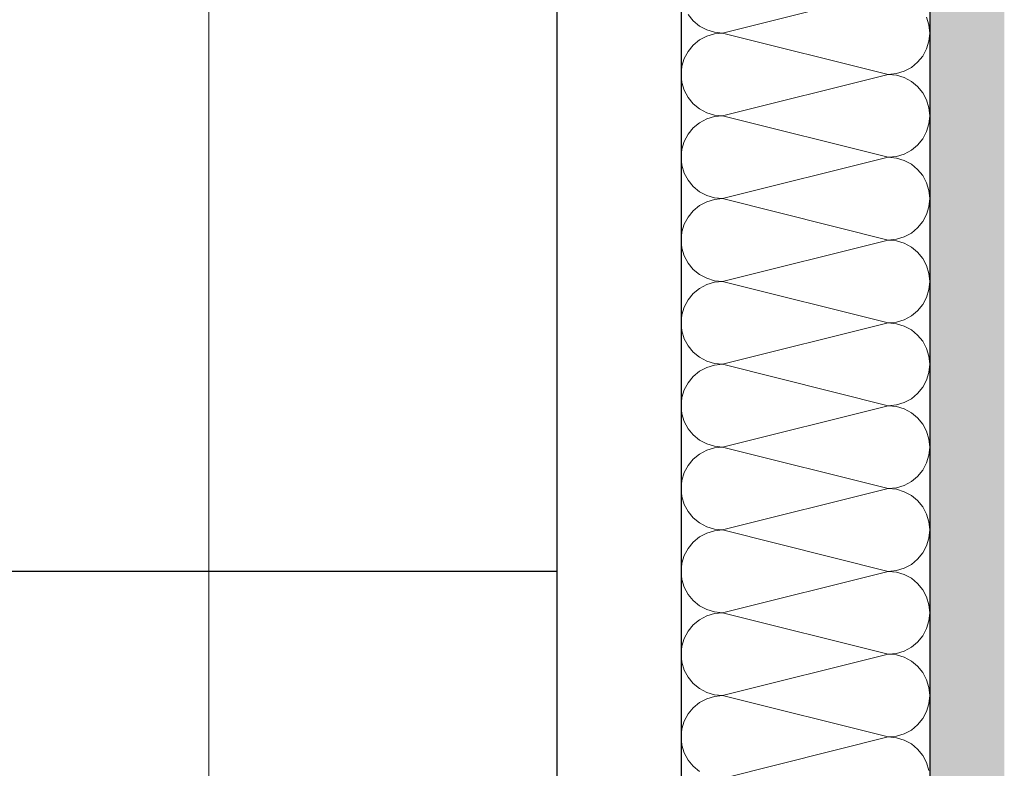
# Model space of a CAD drawing. Header units: metres. Extents: x -12 to 62.3, y -22.2 to 2.8.
# Tile 202 of 214: x 45.192 to 45.39, y -2.965 to -2.814. Entities that reach past the tile are written whole.
import ezdxf

# ---------------------------------------------------------------- set-up
doc = ezdxf.new("R2010")
doc.units = ezdxf.units.M
doc.header["$LTSCALE"] = 20
doc.header["$MEASUREMENT"] = 0
doc.linetypes.add('Raster', pattern=[0.2, 0.1, -0.05, 0, -0.05])
doc.layers.get('0').update_dxf_attribs({"color": 8, "lineweight": 9})
doc.layers.get('Defpoints').update_dxf_attribs({"color": 8, "lineweight": 9})
for name, color, linetype in [('Neubau_A-Außenwände', 8, 'Continuous'), ('Neubau_A-TB Wände', 8, 'Continuous'), ('Neubau_B-abgehängte Decke', 8, 'Continuous'), ('Neubau_R-Konstruktionsraster gross', 33, 'Continuous'), ('Neubau_T-Bemaßung', 8, 'Continuous')]:
    doc.layers.add(name, color=color, linetype=linetype)
doc.styles.add('ERSTELLTER_STIL_2', font='arial.ttf')
doc.dimstyles.new('ERSTELLTER_STIL__1', dxfattribs={"dimtxt": 0.0875, "dimasz": 0.059375, "dimexe": 0.18, "dimexo": 0.0625, "dimgap": 0, "dimtad": 1, "dimzin": 0, "dimdsep": 46, "dimtxsty": 'ERSTELLTER_STIL_2', "dimblk": 'ARROWHEAD_6', "dimblk1": 'ARROWHEAD_6', "dimblk2": 'ARROWHEAD_6', "dimcen": 0.09, "dimclrd": 7, "dimclre": 7, "dimclrt": 7, "dimazin": 0, "dimtfac": 1, "dimtdec": 4, "dimtmove": 0, "dimatfit": 3, "dimfxl": 1, "dimtolj": 1, "dimtzin": 0, "dimarcsym": 0})

# ---------------------------------------------------------------- blocks, each defined once
blk = doc.blocks.new('*X363', base_point=(-18420.15716, 0))
at = {"layer": 'Neubau_A-TB Wände', "color": 8, "linetype": 'Continuous', "lineweight": 9}
for p, q in [((-21327.70389, 7.36667), (-21327.73722, 7.35833)), ((-21327.74415, 7.36204), (-21327.74312, 7.36077)), ((-21327.69572, 7.35996), (-21327.69619, 7.36152)), ((-21327.74312, 7.36077), (-21327.74185, 7.35974)), ((-21327.74185, 7.35974), (-21327.74041, 7.35897)), ((-21327.69556, 7.35833), (-21327.69572, 7.35996)), ((-21327.74041, 7.3577), (-21327.74185, 7.35693)), ((-21327.74041, 7.35897), (-21327.73885, 7.35849)), ((-21327.73885, 7.35817), (-21327.74041, 7.3577)), ((-21327.73885, 7.35849), (-21327.73722, 7.35833)), ((-21327.73722, 7.35833), (-21327.73885, 7.35817)), ((-21327.70389, 7.35), (-21327.73722, 7.35833)), ((-21327.69572, 7.35671), (-21327.69556, 7.35833)), ((-21327.74312, 7.35589), (-21327.74415, 7.35463)), ((-21327.74185, 7.35693), (-21327.74312, 7.35589)), ((-21327.69619, 7.35514), (-21327.69572, 7.35671)), ((-21327.74415, 7.35463), (-21327.74492, 7.35319)), ((-21327.698, 7.35244), (-21327.69696, 7.3537)), ((-21327.69696, 7.3537), (-21327.69619, 7.35514)), ((-21327.7454, 7.35163), (-21327.74556, 7.35)), ((-21327.74492, 7.35319), (-21327.7454, 7.35163)), ((-21327.7007, 7.35063), (-21327.69926, 7.3514)), ((-21327.69926, 7.3514), (-21327.698, 7.35244)), ((-21327.74556, 7.35), (-21327.7454, 7.34837)), ((-21327.70389, 7.35), (-21327.73722, 7.34167)), ((-21327.70389, 7.35), (-21327.70227, 7.35016)), ((-21327.70227, 7.34984), (-21327.70389, 7.35)), ((-21327.70227, 7.35016), (-21327.7007, 7.35063)), ((-21327.7007, 7.34937), (-21327.70227, 7.34984)), ((-21327.69926, 7.3486), (-21327.7007, 7.34937)), ((-21327.7454, 7.34837), (-21327.74492, 7.34681)), ((-21327.698, 7.34756), (-21327.69926, 7.3486)), ((-21327.69696, 7.3463), (-21327.698, 7.34756)), ((-21327.74492, 7.34681), (-21327.74415, 7.34537)), ((-21327.74415, 7.34537), (-21327.74312, 7.34411)), ((-21327.69619, 7.34486), (-21327.69696, 7.3463)), ((-21327.74312, 7.34411), (-21327.74185, 7.34307)), ((-21327.69572, 7.34329), (-21327.69619, 7.34486)), ((-21327.74185, 7.34307), (-21327.74041, 7.3423)), ((-21327.74041, 7.3423), (-21327.73885, 7.34183)), ((-21327.73885, 7.34151), (-21327.74041, 7.34103)), ((-21327.73885, 7.34183), (-21327.73722, 7.34167)), ((-21327.73722, 7.34167), (-21327.73885, 7.34151)), ((-21327.70389, 7.33333), (-21327.73722, 7.34167)), ((-21327.69556, 7.34167), (-21327.69572, 7.34329)), ((-21327.69572, 7.34004), (-21327.69556, 7.34167)), ((-21327.74185, 7.34026), (-21327.74312, 7.33923)), ((-21327.74041, 7.34103), (-21327.74185, 7.34026)), ((-21327.69619, 7.33848), (-21327.69572, 7.34004)), ((-21327.74415, 7.33796), (-21327.74492, 7.33652)), ((-21327.74312, 7.33923), (-21327.74415, 7.33796)), ((-21327.69696, 7.33704), (-21327.69619, 7.33848)), ((-21327.74492, 7.33652), (-21327.7454, 7.33496)), ((-21327.69926, 7.33474), (-21327.698, 7.33577)), ((-21327.698, 7.33577), (-21327.69696, 7.33704)), ((-21327.7454, 7.33496), (-21327.74556, 7.33333)), ((-21327.70389, 7.33333), (-21327.70227, 7.33349)), ((-21327.70227, 7.33349), (-21327.7007, 7.33397)), ((-21327.7007, 7.33397), (-21327.69926, 7.33474)), ((-21327.74556, 7.33333), (-21327.7454, 7.33171)), ((-21327.7454, 7.33171), (-21327.74492, 7.33014)), ((-21327.70389, 7.33333), (-21327.73722, 7.325)), ((-21327.70227, 7.33317), (-21327.70389, 7.33333)), ((-21327.7007, 7.3327), (-21327.70227, 7.33317)), ((-21327.69926, 7.33193), (-21327.7007, 7.3327)), ((-21327.698, 7.33089), (-21327.69926, 7.33193)), ((-21327.74492, 7.33014), (-21327.74415, 7.3287)), ((-21327.69696, 7.32963), (-21327.698, 7.33089)), ((-21327.69619, 7.32819), (-21327.69696, 7.32963)), ((-21327.74415, 7.3287), (-21327.74312, 7.32744)), ((-21327.69572, 7.32663), (-21327.69619, 7.32819)), ((-21327.74312, 7.32744), (-21327.74185, 7.3264)), ((-21327.74185, 7.3264), (-21327.74041, 7.32563)), ((-21327.74041, 7.32563), (-21327.73885, 7.32516)), ((-21327.69556, 7.325), (-21327.69572, 7.32663)), ((-21327.74185, 7.3236), (-21327.74312, 7.32256)), ((-21327.74041, 7.32437), (-21327.74185, 7.3236)), ((-21327.73885, 7.32484), (-21327.74041, 7.32437)), ((-21327.73885, 7.32516), (-21327.73722, 7.325)), ((-21327.73722, 7.325), (-21327.73885, 7.32484)), ((-21327.70389, 7.31667), (-21327.73722, 7.325)), ((-21327.69572, 7.32337), (-21327.69556, 7.325)), ((-21327.74312, 7.32256), (-21327.74415, 7.3213)), ((-21327.69696, 7.32037), (-21327.69619, 7.32181)), ((-21327.69619, 7.32181), (-21327.69572, 7.32337)), ((-21327.74492, 7.31986), (-21327.7454, 7.31829)), ((-21327.74415, 7.3213), (-21327.74492, 7.31986)), ((-21327.698, 7.31911), (-21327.69696, 7.32037)), ((-21327.7454, 7.31829), (-21327.74556, 7.31667)), ((-21327.7007, 7.3173), (-21327.69926, 7.31807)), ((-21327.69926, 7.31807), (-21327.698, 7.31911)), ((-21327.74556, 7.31667), (-21327.7454, 7.31504)), ((-21327.70389, 7.31667), (-21327.73722, 7.30833)), ((-21327.70389, 7.31667), (-21327.70227, 7.31683)), ((-21327.70227, 7.31651), (-21327.70389, 7.31667)), ((-21327.70227, 7.31683), (-21327.7007, 7.3173)), ((-21327.7007, 7.31603), (-21327.70227, 7.31651)), ((-21327.69926, 7.31526), (-21327.7007, 7.31603)), ((-21327.7454, 7.31504), (-21327.74492, 7.31348)), ((-21327.698, 7.31423), (-21327.69926, 7.31526)), ((-21327.69696, 7.31296), (-21327.698, 7.31423)), ((-21327.74492, 7.31348), (-21327.74415, 7.31204)), ((-21327.74415, 7.31204), (-21327.74312, 7.31077)), ((-21327.69619, 7.31152), (-21327.69696, 7.31296)), ((-21327.74312, 7.31077), (-21327.74185, 7.30974)), ((-21327.74185, 7.30974), (-21327.74041, 7.30897)), ((-21327.69572, 7.30996), (-21327.69619, 7.31152)), ((-21327.69556, 7.30833), (-21327.69572, 7.30996)), ((-21327.74041, 7.3077), (-21327.74185, 7.30693)), ((-21327.74041, 7.30897), (-21327.73885, 7.30849)), ((-21327.73885, 7.30817), (-21327.74041, 7.3077)), ((-21327.73885, 7.30849), (-21327.73722, 7.30833)), ((-21327.73722, 7.30833), (-21327.73885, 7.30817)), ((-21327.70389, 7.3), (-21327.73722, 7.30833)), ((-21327.69572, 7.30671), (-21327.69556, 7.30833)), ((-21327.74312, 7.30589), (-21327.74415, 7.30463)), ((-21327.74185, 7.30693), (-21327.74312, 7.30589)), ((-21327.69619, 7.30514), (-21327.69572, 7.30671)), ((-21327.74415, 7.30463), (-21327.74492, 7.30319)), ((-21327.69696, 7.3037), (-21327.69619, 7.30514)), ((-21327.74492, 7.30319), (-21327.7454, 7.30163)), ((-21327.69926, 7.3014), (-21327.698, 7.30244)), ((-21327.698, 7.30244), (-21327.69696, 7.3037)), ((-21327.7454, 7.30163), (-21327.74556, 7.3)), ((-21327.74556, 7.3), (-21327.7454, 7.29837)), ((-21327.70389, 7.3), (-21327.73722, 7.29167)), ((-21327.70389, 7.3), (-21327.70227, 7.30016)), ((-21327.70227, 7.29984), (-21327.70389, 7.3)), ((-21327.70227, 7.30016), (-21327.7007, 7.30063)), ((-21327.7007, 7.29937), (-21327.70227, 7.29984)), ((-21327.7007, 7.30063), (-21327.69926, 7.3014)), ((-21327.7454, 7.29837), (-21327.74492, 7.29681)), ((-21327.69926, 7.2986), (-21327.7007, 7.29937)), ((-21327.698, 7.29756), (-21327.69926, 7.2986)), ((-21327.74492, 7.29681), (-21327.74415, 7.29537)), ((-21327.69696, 7.2963), (-21327.698, 7.29756)), ((-21327.69619, 7.29486), (-21327.69696, 7.2963)), ((-21327.74415, 7.29537), (-21327.74312, 7.29411)), ((-21327.74312, 7.29411), (-21327.74185, 7.29307)), ((-21327.69572, 7.29329), (-21327.69619, 7.29486)), ((-21327.74185, 7.29307), (-21327.74041, 7.2923)), ((-21327.74041, 7.2923), (-21327.73885, 7.29183)), ((-21327.69556, 7.29167), (-21327.69572, 7.29329)), ((-21327.74185, 7.29026), (-21327.74312, 7.28923)), ((-21327.74041, 7.29103), (-21327.74185, 7.29026)), ((-21327.73885, 7.29151), (-21327.74041, 7.29103)), ((-21327.73885, 7.29183), (-21327.73722, 7.29167)), ((-21327.73722, 7.29167), (-21327.73885, 7.29151)), ((-21327.70389, 7.28333), (-21327.73722, 7.29167)), ((-21327.69619, 7.28848), (-21327.69572, 7.29004)), ((-21327.69572, 7.29004), (-21327.69556, 7.29167)), ((-21327.74415, 7.28796), (-21327.74492, 7.28652)), ((-21327.74312, 7.28923), (-21327.74415, 7.28796)), ((-21327.69696, 7.28704), (-21327.69619, 7.28848)), ((-21327.74492, 7.28652), (-21327.7454, 7.28496)), ((-21327.698, 7.28577), (-21327.69696, 7.28704)), ((-21327.7454, 7.28496), (-21327.74556, 7.28333)), ((-21327.70227, 7.28349), (-21327.7007, 7.28397)), ((-21327.7007, 7.28397), (-21327.69926, 7.28474)), ((-21327.69926, 7.28474), (-21327.698, 7.28577)), ((-21327.74556, 7.28333), (-21327.7454, 7.28171)), ((-21327.70389, 7.28333), (-21327.73722, 7.275)), ((-21327.70389, 7.28333), (-21327.70227, 7.28349)), ((-21327.70227, 7.28317), (-21327.70389, 7.28333)), ((-21327.7007, 7.2827), (-21327.70227, 7.28317)), ((-21327.69926, 7.28193), (-21327.7007, 7.2827)), ((-21327.7454, 7.28171), (-21327.74492, 7.28014)), ((-21327.74492, 7.28014), (-21327.74415, 7.2787)), ((-21327.698, 7.28089), (-21327.69926, 7.28193)), ((-21327.69696, 7.27963), (-21327.698, 7.28089)), ((-21327.74415, 7.2787), (-21327.74312, 7.27744)), ((-21327.69619, 7.27819), (-21327.69696, 7.27963)), ((-21327.69572, 7.27663), (-21327.69619, 7.27819)), ((-21327.74312, 7.27744), (-21327.74185, 7.2764)), ((-21327.74185, 7.2764), (-21327.74041, 7.27563)), ((-21327.69556, 7.275), (-21327.69572, 7.27663)), ((-21327.74041, 7.27437), (-21327.74185, 7.2736)), ((-21327.74041, 7.27563), (-21327.73885, 7.27516)), ((-21327.73885, 7.27484), (-21327.74041, 7.27437)), ((-21327.73885, 7.27516), (-21327.73722, 7.275)), ((-21327.73722, 7.275), (-21327.73885, 7.27484)), ((-21327.70389, 7.26667), (-21327.73722, 7.275)), ((-21327.69572, 7.27337), (-21327.69556, 7.275)), ((-21327.74312, 7.27256), (-21327.74415, 7.2713)), ((-21327.74185, 7.2736), (-21327.74312, 7.27256)), ((-21327.69619, 7.27181), (-21327.69572, 7.27337)), ((-21327.74415, 7.2713), (-21327.74492, 7.26986)), ((-21327.698, 7.26911), (-21327.69696, 7.27037)), ((-21327.69696, 7.27037), (-21327.69619, 7.27181)), ((-21327.7454, 7.26829), (-21327.74556, 7.26667)), ((-21327.74492, 7.26986), (-21327.7454, 7.26829)), ((-21327.69926, 7.26807), (-21327.698, 7.26911)), ((-21327.74556, 7.26667), (-21327.7454, 7.26504)), ((-21327.70389, 7.26667), (-21327.73722, 7.25833)), ((-21327.70389, 7.26667), (-21327.70227, 7.26683)), ((-21327.70227, 7.26651), (-21327.70389, 7.26667)), ((-21327.70227, 7.26683), (-21327.7007, 7.2673)), ((-21327.7007, 7.26603), (-21327.70227, 7.26651)), ((-21327.7007, 7.2673), (-21327.69926, 7.26807)), ((-21327.7454, 7.26504), (-21327.74492, 7.26348)), ((-21327.69926, 7.26526), (-21327.7007, 7.26603)), ((-21327.698, 7.26423), (-21327.69926, 7.26526)), ((-21327.69696, 7.26296), (-21327.698, 7.26423)), ((-21327.74492, 7.26348), (-21327.74415, 7.26204)), ((-21327.69619, 7.26152), (-21327.69696, 7.26296)), ((-21327.74415, 7.26204), (-21327.74312, 7.26077)), ((-21327.74312, 7.26077), (-21327.74185, 7.25974)), ((-21327.69572, 7.25996), (-21327.69619, 7.26152)), ((-21327.74185, 7.25974), (-21327.74041, 7.25897)), ((-21327.74041, 7.25897), (-21327.73885, 7.25849)), ((-21327.73885, 7.25849), (-21327.73722, 7.25833)), ((-21327.73722, 7.25833), (-21327.73885, 7.25817)), ((-21327.70389, 7.25), (-21327.73722, 7.25833)), ((-21327.69556, 7.25833), (-21327.69572, 7.25996)), ((-21327.69572, 7.25671), (-21327.69556, 7.25833)), ((-21327.74185, 7.25693), (-21327.74312, 7.25589)), ((-21327.74041, 7.2577), (-21327.74185, 7.25693)), ((-21327.73885, 7.25817), (-21327.74041, 7.2577)), ((-21327.69619, 7.25514), (-21327.69572, 7.25671)), ((-21327.74415, 7.25463), (-21327.74492, 7.25319)), ((-21327.74312, 7.25589), (-21327.74415, 7.25463)), ((-21327.69696, 7.2537), (-21327.69619, 7.25514)), ((-21327.74492, 7.25319), (-21327.7454, 7.25163)), ((-21327.69926, 7.2514), (-21327.698, 7.25244)), ((-21327.698, 7.25244), (-21327.69696, 7.2537)), ((-21327.7454, 7.25163), (-21327.74556, 7.25)), ((-21327.70227, 7.25016), (-21327.7007, 7.25063)), ((-21327.7007, 7.25063), (-21327.69926, 7.2514)), ((-21327.74556, 7.25), (-21327.7454, 7.24837)), ((-21327.7454, 7.24837), (-21327.74492, 7.24681)), ((-21327.70389, 7.25), (-21327.73722, 7.24167)), ((-21327.70389, 7.25), (-21327.70227, 7.25016)), ((-21327.70227, 7.24984), (-21327.70389, 7.25)), ((-21327.7007, 7.24937), (-21327.70227, 7.24984)), ((-21327.69926, 7.2486), (-21327.7007, 7.24937)), ((-21327.698, 7.24756), (-21327.69926, 7.2486)), ((-21327.74492, 7.24681), (-21327.74415, 7.24537)), ((-21327.69696, 7.2463), (-21327.698, 7.24756)), ((-21327.74415, 7.24537), (-21327.74312, 7.24411)), ((-21327.69619, 7.24486), (-21327.69696, 7.2463)), ((-21327.69572, 7.24329), (-21327.69619, 7.24486)), ((-21327.74312, 7.24411), (-21327.74185, 7.24307)), ((-21327.74185, 7.24307), (-21327.74041, 7.2423)), ((-21327.69556, 7.24167), (-21327.69572, 7.24329)), ((-21327.74041, 7.24103), (-21327.74185, 7.24026)), ((-21327.74041, 7.2423), (-21327.73885, 7.24183)), ((-21327.73885, 7.24151), (-21327.74041, 7.24103)), ((-21327.73885, 7.24183), (-21327.73722, 7.24167)), ((-21327.73722, 7.24167), (-21327.73885, 7.24151)), ((-21327.70389, 7.23333), (-21327.73722, 7.24167)), ((-21327.69572, 7.24004), (-21327.69556, 7.24167)), ((-21327.74312, 7.23923), (-21327.74415, 7.23796)), ((-21327.74185, 7.24026), (-21327.74312, 7.23923)), ((-21327.69696, 7.23704), (-21327.69619, 7.23848)), ((-21327.69619, 7.23848), (-21327.69572, 7.24004)), ((-21327.74492, 7.23652), (-21327.7454, 7.23496)), ((-21327.74415, 7.23796), (-21327.74492, 7.23652)), ((-21327.698, 7.23577), (-21327.69696, 7.23704)), ((-21327.7454, 7.23496), (-21327.74556, 7.23333)), ((-21327.7007, 7.23397), (-21327.69926, 7.23474)), ((-21327.69926, 7.23474), (-21327.698, 7.23577)), ((-21327.74556, 7.23333), (-21327.7454, 7.23171)), ((-21327.70389, 7.23333), (-21327.73722, 7.225)), ((-21327.70389, 7.23333), (-21327.70227, 7.23349)), ((-21327.70227, 7.23317), (-21327.70389, 7.23333)), ((-21327.70227, 7.23349), (-21327.7007, 7.23397)), ((-21327.7007, 7.2327), (-21327.70227, 7.23317)), ((-21327.69926, 7.23193), (-21327.7007, 7.2327)), ((-21327.7454, 7.23171), (-21327.74492, 7.23014)), ((-21327.698, 7.23089), (-21327.69926, 7.23193)), ((-21327.69696, 7.22963), (-21327.698, 7.23089)), ((-21327.74492, 7.23014), (-21327.74415, 7.2287)), ((-21327.74415, 7.2287), (-21327.74312, 7.22744)), ((-21327.69619, 7.22819), (-21327.69696, 7.22963)), ((-21327.74312, 7.22744), (-21327.74185, 7.2264)), ((-21327.69572, 7.22663), (-21327.69619, 7.22819)), ((-21327.69556, 7.225), (-21327.69572, 7.22663)), ((-21327.74185, 7.2264), (-21327.74041, 7.22563)), ((-21327.74041, 7.22563), (-21327.73885, 7.22516)), ((-21327.73885, 7.22484), (-21327.74041, 7.22437)), ((-21327.73885, 7.22516), (-21327.73722, 7.225)), ((-21327.73722, 7.225), (-21327.73885, 7.22484)), ((-21327.70389, 7.21667), (-21327.73722, 7.225)), ((-21327.69572, 7.22337), (-21327.69556, 7.225)), ((-21327.74312, 7.22256), (-21327.74415, 7.2213)), ((-21327.74185, 7.2236), (-21327.74312, 7.22256)), ((-21327.74041, 7.22437), (-21327.74185, 7.2236)), ((-21327.69619, 7.22181), (-21327.69572, 7.22337)), ((-21327.74415, 7.2213), (-21327.74492, 7.21986)), ((-21327.69696, 7.22037), (-21327.69619, 7.22181)), ((-21327.74492, 7.21986), (-21327.7454, 7.21829)), ((-21327.69926, 7.21807), (-21327.698, 7.21911)), ((-21327.698, 7.21911), (-21327.69696, 7.22037)), ((-21327.7454, 7.21829), (-21327.74556, 7.21667)), ((-21327.74556, 7.21667), (-21327.7454, 7.21504)), ((-21327.70389, 7.21667), (-21327.73722, 7.20833)), ((-21327.70389, 7.21667), (-21327.70227, 7.21683)), ((-21327.70227, 7.21651), (-21327.70389, 7.21667)), ((-21327.70227, 7.21683), (-21327.7007, 7.2173)), ((-21327.7007, 7.2173), (-21327.69926, 7.21807)), ((-21327.7454, 7.21504), (-21327.74492, 7.21348)), ((-21327.7007, 7.21603), (-21327.70227, 7.21651)), ((-21327.69926, 7.21526), (-21327.7007, 7.21603)), ((-21327.698, 7.21423), (-21327.69926, 7.21526)), ((-21327.74492, 7.21348), (-21327.74415, 7.21204)), ((-21327.69696, 7.21296), (-21327.698, 7.21423)), ((-21327.69619, 7.21152), (-21327.69696, 7.21296)), ((-21327.74415, 7.21204), (-21327.74312, 7.21077)), ((-21327.74312, 7.21077), (-21327.74185, 7.20974)), ((-21327.69572, 7.20996), (-21327.69619, 7.21152))]:
    blk.add_line(p, q, dxfattribs=at)
blk = doc.blocks.new('ARROWHEAD_6')
at = {"color": 0, "linetype": 'Continuous', "lineweight": 0}
for p, q in [((-0.5, -0.5), (0.5, 0.5)), ((0, 0), (-1, 0))]:
    blk.add_line(p, q, dxfattribs=at)
blk = doc.blocks.new('*D464')
at = {"layer": 'Defpoints', "color": 0, "linetype": 'Continuous', "transparency": 16777216}
for p in [(42.89974, -2.695), (45.355, -2.695), (42.69, -2.925)]:
    blk.add_point(p, dxfattribs=at)
at = {"layer": 'Neubau_T-Bemaßung', "linetype": 'Continuous', "lineweight": -2, "transparency": 16777216}
for p, q in [((42.89974, -2.63563), (42.89974, -2.57625)), ((45.2925, -2.695), (42.71974, -2.695)), ((42.89974, -2.695), (42.89974, -2.69651)), ((42.7525, -2.925), (43.07974, -2.925)), ((42.89974, -2.925), (42.89974, -2.92379)), ((42.89974, -2.98438), (42.89974, -3.04375))]:
    blk.add_line(p, q, dxfattribs=at)
at = {"layer": 'Neubau_T-Bemaßung', "linetype": 'Continuous', "lineweight": -2, "transparency": 16777216, "xscale": 0.059375, "yscale": 0.059375, "zscale": 0.059375}
for p, rotation in [((42.89974, -2.695), 270), ((42.89974, -2.925), 90)]:
    blk.add_blockref('ARROWHEAD_6', p, dxfattribs=dict(at, rotation=rotation))
at = {"layer": 'Neubau_T-Bemaßung', "linetype": 'Continuous', "transparency": 16777216, "insert": (42.89974, -2.81015), "char_height": 0.0875, "attachment_point": 5, "rotation": 90, "style": 'ERSTELLTER_STIL_2'}
blk.add_mtext('\\A1;0.23', dxfattribs=at)
blk = doc.blocks.new('*D473')
at = {"layer": 'Defpoints', "color": 0, "linetype": 'Continuous', "transparency": 16777216}
for p in [(43.24974, -2.695), (45.355, -2.695), (45.355, -6.195)]:
    blk.add_point(p, dxfattribs=at)
at = {"layer": 'Neubau_T-Bemaßung', "linetype": 'Continuous', "lineweight": -2, "transparency": 16777216}
for p, q in [((45.2925, -2.695), (43.06974, -2.695)), ((43.24974, -2.75438), (43.24974, -4.33504)), ((43.24974, -6.13563), (43.24974, -4.56197)), ((45.2925, -6.195), (43.06974, -6.195))]:
    blk.add_line(p, q, dxfattribs=at)
at = {"layer": 'Neubau_T-Bemaßung', "linetype": 'Continuous', "lineweight": -2, "transparency": 16777216, "xscale": 0.059375, "yscale": 0.059375, "zscale": 0.059375}
for p, rotation in [((43.24974, -2.695), 90), ((43.24974, -6.195), 270)]:
    blk.add_blockref('ARROWHEAD_6', p, dxfattribs=dict(at, rotation=rotation))
at = {"layer": 'Neubau_T-Bemaßung', "linetype": 'Continuous', "transparency": 16777216, "insert": (43.24974, -4.4485), "char_height": 0.0875, "attachment_point": 5, "rotation": 90, "style": 'ERSTELLTER_STIL_2'}
blk.add_mtext('\\A1;3.50', dxfattribs=at)
blk = doc.blocks.new('*D491')
at = {"layer": 'Defpoints', "color": 0, "linetype": 'Continuous', "transparency": 16777216}
for p in [(19.02744, -2.695), (45.355, -2.695), (18.92, -3.425)]:
    blk.add_point(p, dxfattribs=at)
at = {"layer": 'Neubau_T-Bemaßung', "linetype": 'Continuous', "lineweight": -2, "transparency": 16777216}
for p, q in [((45.2925, -2.695), (18.84744, -2.695)), ((19.02744, -2.75438), (19.02744, -2.94651)), ((19.02744, -3.36563), (19.02744, -3.17379)), ((18.9825, -3.425), (19.20744, -3.425))]:
    blk.add_line(p, q, dxfattribs=at)
at = {"layer": 'Neubau_T-Bemaßung', "linetype": 'Continuous', "lineweight": -2, "transparency": 16777216, "xscale": 0.059375, "yscale": 0.059375, "zscale": 0.059375}
for p, rotation in [((19.02744, -2.695), 90), ((19.02744, -3.425), 270)]:
    blk.add_blockref('ARROWHEAD_6', p, dxfattribs=dict(at, rotation=rotation))
at = {"layer": 'Neubau_T-Bemaßung', "linetype": 'Continuous', "transparency": 16777216, "insert": (19.02744, -3.06015), "char_height": 0.0875, "attachment_point": 5, "rotation": 90, "style": 'ERSTELLTER_STIL_2'}
blk.add_mtext('\\A1;0.73', dxfattribs=at)
blk = doc.blocks.new('*D500')
at = {"layer": 'Defpoints', "color": 0, "linetype": 'Continuous', "transparency": 16777216}
for p in [(19.37744, -2.695), (45.355, -2.695), (45.355, -6.195)]:
    blk.add_point(p, dxfattribs=at)
at = {"layer": 'Neubau_T-Bemaßung', "linetype": 'Continuous', "lineweight": -2, "transparency": 16777216}
for p, q in [((45.2925, -2.695), (19.19744, -2.695)), ((19.37744, -2.75438), (19.37744, -4.33504)), ((19.37744, -6.13563), (19.37744, -4.56197)), ((45.2925, -6.195), (19.19744, -6.195))]:
    blk.add_line(p, q, dxfattribs=at)
at = {"layer": 'Neubau_T-Bemaßung', "linetype": 'Continuous', "lineweight": -2, "transparency": 16777216, "xscale": 0.059375, "yscale": 0.059375, "zscale": 0.059375}
for p, rotation in [((19.37744, -2.695), 90), ((19.37744, -6.195), 270)]:
    blk.add_blockref('ARROWHEAD_6', p, dxfattribs=dict(at, rotation=rotation))
at = {"layer": 'Neubau_T-Bemaßung', "linetype": 'Continuous', "transparency": 16777216, "insert": (19.37744, -4.4485), "char_height": 0.0875, "attachment_point": 5, "rotation": 90, "style": 'ERSTELLTER_STIL_2'}
blk.add_mtext('\\A1;3.50', dxfattribs=at)
blk = doc.blocks.new('*D513')
at = {"layer": 'Defpoints', "color": 0, "linetype": 'Continuous', "transparency": 16777216}
for p in [(2.64481, -2.695), (45.355, -2.695), (2.70606, -2.925)]:
    blk.add_point(p, dxfattribs=at)
at = {"layer": 'Neubau_T-Bemaßung', "linetype": 'Continuous', "lineweight": -2, "transparency": 16777216}
for p, q in [((2.64481, -2.63563), (2.64481, -2.57625)), ((45.2925, -2.695), (2.46481, -2.695)), ((2.64481, -2.695), (2.64481, -2.69651)), ((2.64356, -2.925), (2.46481, -2.925)), ((2.64481, -2.925), (2.64481, -2.92379)), ((2.64481, -2.98438), (2.64481, -3.04375))]:
    blk.add_line(p, q, dxfattribs=at)
at = {"layer": 'Neubau_T-Bemaßung', "linetype": 'Continuous', "lineweight": -2, "transparency": 16777216, "xscale": 0.059375, "yscale": 0.059375, "zscale": 0.059375}
for p, rotation in [((2.64481, -2.695), 270), ((2.64481, -2.925), 90)]:
    blk.add_blockref('ARROWHEAD_6', p, dxfattribs=dict(at, rotation=rotation))
at = {"layer": 'Neubau_T-Bemaßung', "linetype": 'Continuous', "transparency": 16777216, "insert": (2.64481, -2.81015), "char_height": 0.0875, "attachment_point": 5, "rotation": 90, "style": 'ERSTELLTER_STIL_2'}
blk.add_mtext('\\A1;0.23', dxfattribs=at)
blk = doc.blocks.new('*D448')
at = {"layer": 'Defpoints', "color": 0, "linetype": 'Continuous', "transparency": 16777216}
for p in [(2.99481, -2.695), (45.355, -2.695), (45.355, -6.195)]:
    blk.add_point(p, dxfattribs=at)
at = {"layer": 'Neubau_T-Bemaßung', "linetype": 'Continuous', "lineweight": -2, "transparency": 16777216}
for p, q in [((45.2925, -2.695), (2.81481, -2.695)), ((2.99481, -2.75438), (2.99481, -4.33504)), ((2.99481, -6.13563), (2.99481, -4.56197)), ((45.2925, -6.195), (2.81481, -6.195))]:
    blk.add_line(p, q, dxfattribs=at)
at = {"layer": 'Neubau_T-Bemaßung', "linetype": 'Continuous', "lineweight": -2, "transparency": 16777216, "xscale": 0.059375, "yscale": 0.059375, "zscale": 0.059375}
for p, rotation in [((2.99481, -2.695), 90), ((2.99481, -6.195), 270)]:
    blk.add_blockref('ARROWHEAD_6', p, dxfattribs=dict(at, rotation=rotation))
at = {"layer": 'Neubau_T-Bemaßung', "linetype": 'Continuous', "transparency": 16777216, "insert": (2.99481, -4.4485), "char_height": 0.0875, "attachment_point": 5, "rotation": 90, "style": 'ERSTELLTER_STIL_2'}
blk.add_mtext('\\A1;3.50', dxfattribs=at)
blk = doc.blocks.new('*D425')
at = {"layer": 'Defpoints', "color": 0, "linetype": 'Continuous', "transparency": 16777216}
for p in [(8.76012, -2.695), (45.355, -2.695), (8.82137, -2.925)]:
    blk.add_point(p, dxfattribs=at)
at = {"layer": 'Neubau_T-Bemaßung', "linetype": 'Continuous', "lineweight": -2, "transparency": 16777216}
for p, q in [((8.76012, -2.63563), (8.76012, -2.57625)), ((45.2925, -2.695), (8.58012, -2.695)), ((8.76012, -2.695), (8.76012, -2.69651)), ((8.75887, -2.925), (8.58012, -2.925)), ((8.76012, -2.925), (8.76012, -2.92379)), ((8.76012, -2.98438), (8.76012, -3.04375))]:
    blk.add_line(p, q, dxfattribs=at)
at = {"layer": 'Neubau_T-Bemaßung', "linetype": 'Continuous', "lineweight": -2, "transparency": 16777216, "xscale": 0.059375, "yscale": 0.059375, "zscale": 0.059375}
for p, rotation in [((8.76012, -2.695), 270), ((8.76012, -2.925), 90)]:
    blk.add_blockref('ARROWHEAD_6', p, dxfattribs=dict(at, rotation=rotation))
at = {"layer": 'Neubau_T-Bemaßung', "linetype": 'Continuous', "transparency": 16777216, "insert": (8.76012, -2.81015), "char_height": 0.0875, "attachment_point": 5, "rotation": 90, "style": 'ERSTELLTER_STIL_2'}
blk.add_mtext('\\A1;0.23', dxfattribs=at)
blk = doc.blocks.new('*D432')
at = {"layer": 'Defpoints', "color": 0, "linetype": 'Continuous', "transparency": 16777216}
for p in [(9.11012, -2.695), (45.355, -2.695), (45.355, -6.195)]:
    blk.add_point(p, dxfattribs=at)
at = {"layer": 'Neubau_T-Bemaßung', "linetype": 'Continuous', "lineweight": -2, "transparency": 16777216}
for p, q in [((45.2925, -2.695), (8.93012, -2.695)), ((9.11012, -2.75438), (9.11012, -4.33504)), ((9.11012, -6.13563), (9.11012, -4.56197)), ((45.2925, -6.195), (8.93012, -6.195))]:
    blk.add_line(p, q, dxfattribs=at)
at = {"layer": 'Neubau_T-Bemaßung', "linetype": 'Continuous', "lineweight": -2, "transparency": 16777216, "xscale": 0.059375, "yscale": 0.059375, "zscale": 0.059375}
for p, rotation in [((9.11012, -2.695), 90), ((9.11012, -6.195), 270)]:
    blk.add_blockref('ARROWHEAD_6', p, dxfattribs=dict(at, rotation=rotation))
at = {"layer": 'Neubau_T-Bemaßung', "linetype": 'Continuous', "transparency": 16777216, "insert": (9.11012, -4.4485), "char_height": 0.0875, "attachment_point": 5, "rotation": 90, "style": 'ERSTELLTER_STIL_2'}
blk.add_mtext('\\A1;3.50', dxfattribs=at)

msp = doc.modelspace()

# ---------------------------------------------------------------- hatches: boundary and pattern name
at = {"layer": 'Neubau_A-Außenwände', "linetype": 'Continuous'}
msp.add_hatch(color=256, dxfattribs=at).paths.add_polyline_path([(45.39, -1.665), (45.375, -1.665), (45.375, -3.185), (45.39, -3.185)])

# ---------------------------------------------------------------- linework, layer by layer
msp.add_line((45.375, -2.695), (45.375, -3.185), dxfattribs=at)
at = {"layer": 'Neubau_A-TB Wände', "linetype": 'Continuous'}
for p, q in [((45.3, -2.695), (45.3, -2.925)), ((45.325, -2.695), (45.325, -3.225)), ((45.3, -2.925), (45.3, -3.025))]:
    msp.add_line(p, q, dxfattribs=at)
at = {"layer": 'Neubau_B-abgehängte Decke', "linetype": 'Continuous'}
msp.add_line((45.3, -2.925), (40.08, -2.925), dxfattribs=at)
at = {"layer": 'Neubau_R-Konstruktionsraster gross', "linetype": 'Raster', "lineweight": 9}
msp.add_line((45.23, -1.175), (45.23, -15.175), dxfattribs=at)

# ---------------------------------------------------------------- block references
at = {"layer": 'Neubau_A-TB Wände'}
msp.add_blockref('*X363', (2952.9134, -10.175), dxfattribs=at)

# ---------------------------------------------------------------- dimensions: what is measured, and where the dimension line sits
at = {"layer": 'Neubau_T-Bemaßung', "linetype": 'Continuous'}
for base, p1, picture, middle in [((2.64481, -2.695), (2.70606, -2.925), '*D513', (2.64481, -2.81015)), ((8.76012, -2.695), (8.82137, -2.925), '*D425', (8.76012, -2.81015)), ((42.89974, -2.695), (42.69, -2.925), '*D464', (42.89974, -2.81015)), ((2.99481, -2.695), (45.355, -6.195), '*D448', (2.99481, -4.4485)), ((9.11012, -2.695), (45.355, -6.195), '*D432', (9.11012, -4.4485)), ((19.02744, -2.695), (18.92, -3.425), '*D491', (19.02744, -3.06015)), ((19.37744, -2.695), (45.355, -6.195), '*D500', (19.37744, -4.4485)), ((43.24974, -2.695), (45.355, -6.195), '*D473', (43.24974, -4.4485))]:
    dim = msp.add_linear_dim(base=base, p1=p1, p2=(45.355, -2.695), angle=90, dimstyle='ERSTELLTER_STIL__1', override={"dimclrd": 256, "dimclre": 256, "dimclrt": 256}, dxfattribs=at)
    dim.commit()
    dim.dimension.update_dxf_attribs({"geometry": picture, "text_midpoint": middle, "dimtype": 160, "text_rotation": 90})

doc.saveas('drawing.dxf')
